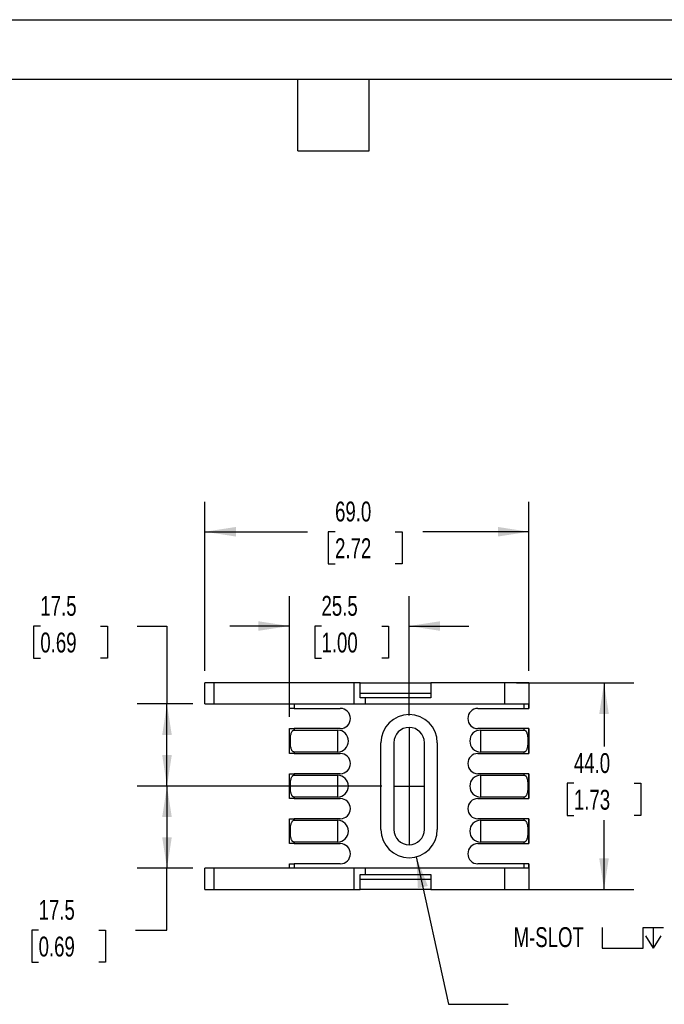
# Model space of a CAD drawing. Header units: millimetres. Extents: x 0 to 559, y 0 to 432.
# Tile 3 of 4: x 213 to 350, y 222 to 432. Entities that reach past the tile are written whole.
import ezdxf

# ---------------------------------------------------------------- set-up
doc = ezdxf.new("R2010")
doc.units = ezdxf.units.MM
doc.header["$LTSCALE"] = 2
doc.linetypes.add('CENTERX2', pattern=[20.32, 12.7, -2.54, 2.54, -2.54])
doc.layers.add('CENTER', color=40, linetype='CENTERX2')
doc.layers.add('DIMENSIONS', color=140, linetype='Continuous', lineweight=25)
doc.layers.add('TEXT', color=140, linetype='Continuous', lineweight=25)
doc.styles.add('SLDTEXTSTYLE0', font='TXT', dxfattribs={"width": 0.7})
doc.dimstyles.new('SLDDIMSTYLE0', dxfattribs={"dimtxt": 4.316016, "dimasz": 6.604, "dimexe": 0, "dimexo": 0.0625, "dimgap": 1.079004, "dimtad": 0, "dimtih": 1, "dimtoh": 1, "dimdec": 1, "dimrnd": 1e-09, "dimzin": 4, "dimdsep": 46, "dimtxsty": 'SLDTEXTSTYLE0', "dimsah": 1, "dimcen": 0.09, "dimadec": 0, "dimazin": 1, "dimtfac": 1, "dimtdec": 1, "dimtofl": 0, "dimtmove": 0, "dimatfit": 3, "dimfxl": 0, "dimfrac": 2, "dimtolj": 1, "dimtzin": 12, "dimarcsym": 0})
doc.dimstyles.new('SLDDIMSTYLE1', dxfattribs={"dimtxt": 4.316016, "dimasz": 6.604, "dimexe": 0, "dimexo": 0.0625, "dimgap": 1.079004, "dimtad": 0, "dimtih": 1, "dimtoh": 1, "dimdec": 1, "dimrnd": 1e-09, "dimzin": 12, "dimdsep": 46, "dimtxsty": 'SLDTEXTSTYLE0', "dimsah": 1, "dimcen": 0.09, "dimadec": 0, "dimazin": 3, "dimtfac": 1, "dimtdec": 1, "dimtofl": 0, "dimtmove": 0, "dimatfit": 3, "dimfxl": 0, "dimfrac": 2, "dimtolj": 1, "dimtzin": 12, "dimarcsym": 0})
doc.dimstyles.new('SLDDIMSTYLE5', dxfattribs={"dimtxt": 4.316016, "dimasz": 6.604, "dimexe": 0, "dimexo": 0.0625, "dimgap": 1.079004, "dimtad": 0, "dimtih": 1, "dimtoh": 1, "dimdec": 1, "dimrnd": 1e-09, "dimzin": 12, "dimdsep": 46, "dimtxsty": 'SLDTEXTSTYLE0', "dimsah": 1, "dimcen": 0.09, "dimadec": 0, "dimazin": 3, "dimtfac": 1, "dimtdec": 1, "dimtmove": 0, "dimatfit": 0, "dimfxl": 0, "dimfrac": 2, "dimtolj": 1, "dimtzin": 12, "dimarcsym": 0})
doc.dimstyles.new('SLDDIMSTYLE6', dxfattribs={"dimtxt": 0.18, "dimasz": 6.604, "dimexe": 0, "dimexo": 0.0625, "dimgap": 0, "dimtad": 0, "dimtih": 1, "dimtoh": 1, "dimdec": 0, "dimrnd": 1e-09, "dimzin": 0, "dimdsep": 46, "dimtxsty": 'Standard', "dimsah": 1, "dimcen": 0.09, "dimadec": 0, "dimazin": 0, "dimtfac": 6.604, "dimtdec": 0, "dimtofl": 0, "dimtmove": 0, "dimatfit": 3, "dimfxl": 0, "dimfrac": 2, "dimtolj": 1, "dimtzin": 0, "dimarcsym": 0})

# ---------------------------------------------------------------- blocks, each defined once
blk = doc.blocks.new('_D_14')
at = {"layer": 'DIMENSIONS'}
for p, q in [((289.71, 268.5), (237.59, 268.5)), ((243.94, 268.5), (243.94, 251)), ((249.46, 251), (237.59, 251)), ((243.94, 237.83), (243.94, 251)), ((216.6, 237.83), (215.15, 237.83)), ((215.15, 237.83), (215.15, 230.97)), ((229.42, 237.83), (230.87, 237.83)), ((230.87, 237.83), (230.87, 230.97)), ((237.2, 237.83), (243.94, 237.83)), ((215.15, 230.97), (216.6, 230.97)), ((230.87, 230.97), (229.42, 230.97))]:
    blk.add_line(p, q, dxfattribs=at)
for points in [[(243.94, 268.5), (242.92, 261.9), (244.96, 261.9)], [(243.94, 251), (244.96, 257.6), (242.92, 257.6)]]:
    blk.add_solid(points, dxfattribs=at)
at = {"layer": 'DIMENSIONS', "char_height": 4.233, "attachment_point": 1, "style": 'SLDTEXTSTYLE0'}
for s, insert in [('17.5', (216.6, 244.26)), ('0.69', (216.6, 236.43))]:
    blk.add_mtext(s, dxfattribs=dict(at, insert=insert))
blk = doc.blocks.new('_D_15')
at = {"layer": 'DIMENSIONS'}
for p, q in [((216.97, 302.61), (215.52, 302.61)), ((215.52, 302.61), (215.52, 295.75)), ((229.8, 302.61), (231.25, 302.61)), ((231.25, 302.61), (231.25, 295.75)), ((237.58, 302.61), (243.94, 302.61)), ((243.94, 302.61), (243.94, 286)), ((215.52, 295.75), (216.97, 295.75)), ((231.25, 295.75), (229.8, 295.75)), ((249.46, 286), (237.59, 286)), ((243.94, 268.5), (243.94, 286)), ((289.71, 268.5), (237.59, 268.5))]:
    blk.add_line(p, q, dxfattribs=at)
for points in [[(243.94, 286), (242.92, 279.4), (244.96, 279.4)], [(243.94, 268.5), (244.96, 275.1), (242.92, 275.1)]]:
    blk.add_solid(points, dxfattribs=at)
at = {"layer": 'DIMENSIONS', "char_height": 4.233, "attachment_point": 1, "style": 'SLDTEXTSTYLE0'}
for s, insert in [('17.5', (216.97, 309.03)), ('0.69', (216.97, 301.21))]:
    blk.add_mtext(s, dxfattribs=dict(at, insert=insert))
blk = doc.blocks.new('_D_16')
at = {"layer": 'DIMENSIONS'}
for p, q in [((270, 283.29), (270, 308.96)), ((295.5, 283.54), (295.5, 308.96)), ((270, 302.61), (257.3, 302.61)), ((276.84, 302.61), (275.39, 302.61)), ((275.39, 302.61), (275.39, 295.75)), ((289.67, 302.61), (291.12, 302.61)), ((291.12, 302.61), (291.12, 295.75)), ((295.5, 302.61), (308.2, 302.61)), ((275.39, 295.75), (276.84, 295.75)), ((291.12, 295.75), (289.67, 295.75))]:
    blk.add_line(p, q, dxfattribs=at)
for points in [[(270, 302.61), (263.4, 303.63), (263.4, 301.59)], [(295.5, 302.61), (302.11, 301.59), (302.11, 303.63)]]:
    blk.add_solid(points, dxfattribs=at)
at = {"layer": 'DIMENSIONS', "char_height": 4.233, "attachment_point": 1, "style": 'SLDTEXTSTYLE0'}
for s, insert in [('25.5', (276.84, 309.03)), ('1.00', (276.84, 301.21))]:
    blk.add_mtext(s, dxfattribs=dict(at, insert=insert))
blk = doc.blocks.new('_D_22')
at = {"layer": 'DIMENSIONS'}
for p, q in [((252, 293.04), (252, 329.05)), ((321, 293.04), (321, 329.05)), ((252, 322.7), (273.88, 322.7)), ((279.73, 322.7), (278.28, 322.7)), ((278.28, 322.7), (278.28, 315.84)), ((292.55, 322.7), (294, 322.7)), ((294, 322.7), (294, 315.84)), ((321, 322.7), (298.4, 322.7)), ((278.28, 315.84), (279.73, 315.84)), ((294, 315.84), (292.55, 315.84))]:
    blk.add_line(p, q, dxfattribs=at)
for points in [[(252, 322.7), (258.61, 321.68), (258.61, 323.72)], [(321, 322.7), (314.4, 323.72), (314.4, 321.68)]]:
    blk.add_solid(points, dxfattribs=at)
at = {"layer": 'DIMENSIONS', "char_height": 4.233, "attachment_point": 1, "style": 'SLDTEXTSTYLE0'}
for s, insert in [('69.0', (279.73, 329.12)), ('2.72', (279.73, 321.3))]:
    blk.add_mtext(s, dxfattribs=dict(at, insert=insert))
blk = doc.blocks.new('_D_23')
at = {"layer": 'DIMENSIONS'}
for p, q in [((318.39, 290.5), (343.36, 290.5)), ((337.01, 290.5), (337.01, 276.94)), ((330.59, 269.11), (329.14, 269.11)), ((329.14, 269.11), (329.14, 262.25)), ((343.42, 269.11), (344.87, 269.11)), ((344.87, 269.11), (344.87, 262.25)), ((329.14, 262.25), (330.59, 262.25)), ((344.87, 262.25), (343.42, 262.25)), ((337.01, 246.5), (337.01, 261.28)), ((318.39, 246.5), (343.36, 246.5))]:
    blk.add_line(p, q, dxfattribs=at)
for points in [[(337.01, 290.5), (335.99, 283.9), (338.02, 283.9)], [(337.01, 246.5), (338.02, 253.1), (335.99, 253.1)]]:
    blk.add_solid(points, dxfattribs=at)
at = {"layer": 'DIMENSIONS', "char_height": 4.233, "attachment_point": 1, "style": 'SLDTEXTSTYLE0'}
for s, insert in [('44.0', (330.59, 275.53)), ('1.73', (330.59, 267.71))]:
    blk.add_mtext(s, dxfattribs=dict(at, insert=insert))
blk = doc.blocks.new('SW_SYMBOL_HOLE_SPOT')
at = {"layer": 'DIMENSIONS', "color": 0}
for p, q in [((0, 1750), (0, 150)), ((3200, 150), (3200, 1750)), ((0, 150), (3200, 150))]:
    blk.add_line(p, q, dxfattribs=at)
blk = doc.blocks.new('SW_SYMBOL_HOLE_DEPTH')
at = {"layer": 'DIMENSIONS', "color": 0}
for p, q in [((0, 1750), (1600, 1750)), ((800, 1750), (800, 150)), ((200, 1110), (800, 150)), ((1400, 1110), (800, 150))]:
    blk.add_line(p, q, dxfattribs=at)

msp = doc.modelspace()

# ---------------------------------------------------------------- linework, layer by layer
at = {"color": 7, "linetype": 'Continuous'}
msp.add_line((0, 431.81), (558.8, 431.81), dxfattribs=at)
for p, q in [((252, 286), (252, 290.5)), ((254, 290.5), (252, 290.5)), ((254, 286), (254, 290.5)), ((283.81, 290.5), (254, 290.5)), ((283.81, 286), (283.81, 290.5)), ((285.1, 290.5), (283.81, 290.5)), ((285.1, 287.3), (285.1, 290.5)), ((285.1, 290.5), (300.1, 290.5)), ((300.1, 290.5), (300.1, 287.3)), ((315.85, 290.5), (300.1, 290.5)), ((315.85, 286), (315.85, 290.5)), ((321, 290.5), (315.85, 290.5)), ((321, 290.5), (321, 285.05)), ((285.1, 288.3), (300.1, 288.3)), ((252, 286), (254, 286)), ((254, 286), (283.81, 286)), ((270, 285.05), (270, 286)), ((271, 286), (271, 285.05)), ((283.81, 286), (286.23, 286)), ((286.23, 287.3), (285.1, 287.3)), ((286.23, 286), (286.23, 287.3)), ((300.1, 287.3), (286.23, 287.3)), ((286.23, 286), (315.85, 286)), ((315.85, 286), (320.94, 286)), ((320, 285.05), (320, 286)), ((320.94, 286), (320.94, 285.05)), ((271, 285.05), (270, 285.05)), ((271, 285.05), (280.85, 285.05)), ((310.15, 285.05), (320, 285.05)), ((320, 285.05), (320.94, 285.05)), ((320.94, 285.05), (321, 285.05)), ((270, 275.45), (270, 280.75)), ((270, 280.75), (271, 280.75)), ((271, 280.75), (271, 280.43)), ((280.85, 280.75), (271, 280.75)), ((271, 280.43), (280.25, 280.43)), ((280.25, 280.43), (280.25, 275.77)), ((320, 280.75), (310.15, 280.75)), ((310.75, 280.43), (320, 280.43)), ((310.75, 275.77), (310.75, 280.43)), ((320, 280.43), (320, 280.75)), ((320.94, 280.75), (320, 280.75)), ((320.94, 280.75), (320.94, 275.45)), ((321, 280.75), (320.94, 280.75)), ((321, 280.75), (321, 275.45)), ((289.5, 259.25), (289.5, 277.75)), ((292.25, 277.75), (292.25, 259.25)), ((298.75, 259.25), (298.75, 277.75)), ((301.5, 277.75), (301.5, 259.25)), ((271, 275.45), (270, 275.45)), ((271, 275.77), (271, 275.45)), ((280.25, 275.77), (271, 275.77)), ((271, 275.45), (280.85, 275.45)), ((310.15, 275.45), (320, 275.45)), ((320, 275.77), (310.75, 275.77)), ((320, 275.45), (320, 275.77)), ((320, 275.45), (320.94, 275.45)), ((320.94, 275.45), (321, 275.45)), ((270, 265.85), (270, 271.15)), ((270, 271.15), (271, 271.15)), ((271, 271.15), (271, 270.83)), ((280.85, 271.15), (271, 271.15)), ((271, 270.83), (280.25, 270.83)), ((280.25, 270.83), (280.25, 266.17)), ((320, 271.15), (310.15, 271.15)), ((310.75, 270.83), (320, 270.83)), ((310.75, 266.17), (310.75, 270.83)), ((320, 270.83), (320, 271.15)), ((320.94, 271.15), (320, 271.15)), ((320.94, 271.15), (320.94, 265.85)), ((321, 271.15), (320.94, 271.15)), ((321, 271.15), (321, 265.85)), ((271, 265.85), (270, 265.85)), ((271, 266.17), (271, 265.85)), ((280.25, 266.17), (271, 266.17)), ((271, 265.85), (280.85, 265.85)), ((310.15, 265.85), (320, 265.85)), ((320, 266.17), (310.75, 266.17)), ((320, 265.85), (320, 266.17)), ((320, 265.85), (320.94, 265.85)), ((320.94, 265.85), (321, 265.85)), ((270, 256.25), (270, 261.55)), ((270, 261.55), (271, 261.55)), ((271, 261.55), (271, 261.23)), ((280.85, 261.55), (271, 261.55)), ((271, 261.23), (280.25, 261.23)), ((280.25, 261.23), (280.25, 256.57)), ((320, 261.55), (310.15, 261.55)), ((310.75, 261.23), (320, 261.23)), ((310.75, 256.57), (310.75, 261.23)), ((320, 261.23), (320, 261.55)), ((320.94, 261.55), (320, 261.55)), ((320.94, 261.55), (320.94, 256.25)), ((321, 261.55), (320.94, 261.55)), ((321, 261.55), (321, 256.25)), ((271, 256.25), (270, 256.25)), ((271, 256.57), (271, 256.25)), ((280.25, 256.57), (271, 256.57)), ((271, 256.25), (280.85, 256.25)), ((310.15, 256.25), (320, 256.25)), ((320, 256.57), (310.75, 256.57)), ((320, 256.25), (320, 256.57)), ((320, 256.25), (320.94, 256.25)), ((320.94, 256.25), (321, 256.25)), ((270, 251), (270, 251.95)), ((270, 251.95), (271, 251.95)), ((271, 251.95), (271, 251)), ((280.85, 251.95), (271, 251.95)), ((320, 251.95), (310.15, 251.95)), ((320, 251), (320, 251.95)), ((320.94, 251.95), (320, 251.95)), ((320.94, 251.95), (320.94, 251)), ((321, 251.95), (320.94, 251.95)), ((321, 251.95), (321, 246.5)), ((252, 246.5), (252, 251)), ((254, 251), (252, 251)), ((254, 246.5), (254, 251)), ((283.81, 251), (254, 251)), ((283.81, 246.5), (283.81, 251)), ((286.23, 251), (283.81, 251)), ((285.1, 246.5), (285.1, 249.7)), ((285.1, 249.7), (286.23, 249.7)), ((286.23, 249.7), (286.23, 251)), ((315.85, 251), (286.23, 251)), ((286.23, 249.7), (300.1, 249.7)), ((300.1, 249.7), (300.1, 246.5)), ((315.85, 246.5), (315.85, 251)), ((320.94, 251), (315.85, 251)), ((285.1, 248.7), (300.1, 248.7)), ((252, 246.5), (254, 246.5)), ((254, 246.5), (283.81, 246.5)), ((283.81, 246.5), (285.1, 246.5)), ((300.1, 246.5), (285.1, 246.5)), ((300.1, 246.5), (315.85, 246.5)), ((315.85, 246.5), (321, 246.5))]:
    msp.add_line(p, q)
for centre, radius, start, end in [((280.85, 282.9), 2.15, 270, 90), ((295.5, 277.75), 6, 0, 180), ((310.15, 282.9), 2.15, 90, 270), ((280.25, 278.1), 2.33, 270, 90), ((295.5, 277.75), 3.25, 0, 180), ((310.75, 278.1), 2.33, 90, 270), ((280.85, 273.3), 2.15, 270, 90), ((310.15, 273.3), 2.15, 90, 270), ((280.25, 268.5), 2.33, 270, 90), ((310.75, 268.5), 2.33, 90, 270), ((280.85, 263.7), 2.15, 270, 90), ((310.15, 263.7), 2.15, 90, 270), ((280.25, 258.9), 2.33, 270, 90), ((310.75, 258.9), 2.33, 90, 270), ((295.5, 259.25), 6, 180, 0), ((295.5, 259.25), 3.25, 180, 0), ((280.85, 254.1), 2.15, 270, 90), ((310.15, 254.1), 2.15, 90, 270)]:
    msp.add_arc(centre, radius, start, end)
for points in [[(271, 275.77), (270.98, 275.77), (270.94, 275.77), (270.88, 275.79), (270.83, 275.81), (270.77, 275.84), (270.72, 275.89), (270.66, 275.94), (270.61, 276), (270.57, 276.07), (270.49, 276.21), (270.39, 276.44), (270.29, 276.86), (270.22, 277.42), (270.2, 278.1), (270.22, 278.78), (270.29, 279.34), (270.39, 279.76), (270.5, 280.01), (270.6, 280.18), (270.69, 280.29), (270.79, 280.37), (270.89, 280.42), (270.97, 280.43), (271, 280.43)], [(320, 280.43), (320.02, 280.43), (320.06, 280.43), (320.12, 280.41), (320.18, 280.39), (320.24, 280.36), (320.29, 280.31), (320.34, 280.26), (320.39, 280.2), (320.44, 280.13), (320.52, 279.99), (320.61, 279.76), (320.72, 279.34), (320.79, 278.78), (320.81, 278.1), (320.79, 277.42), (320.72, 276.86), (320.61, 276.44), (320.51, 276.19), (320.41, 276.02), (320.32, 275.91), (320.22, 275.83), (320.11, 275.78), (320.04, 275.77), (320, 275.77)], [(271, 266.17), (270.98, 266.17), (270.94, 266.17), (270.88, 266.19), (270.83, 266.21), (270.77, 266.24), (270.72, 266.29), (270.66, 266.34), (270.61, 266.4), (270.57, 266.47), (270.49, 266.61), (270.39, 266.84), (270.29, 267.26), (270.22, 267.82), (270.2, 268.5), (270.22, 269.18), (270.29, 269.74), (270.39, 270.16), (270.5, 270.41), (270.6, 270.58), (270.69, 270.69), (270.79, 270.77), (270.89, 270.82), (270.97, 270.83), (271, 270.83)], [(320, 270.83), (320.02, 270.83), (320.06, 270.83), (320.12, 270.81), (320.18, 270.79), (320.24, 270.76), (320.29, 270.71), (320.34, 270.66), (320.39, 270.6), (320.44, 270.53), (320.52, 270.39), (320.61, 270.16), (320.72, 269.74), (320.79, 269.18), (320.81, 268.5), (320.79, 267.82), (320.72, 267.26), (320.61, 266.84), (320.51, 266.59), (320.41, 266.42), (320.32, 266.31), (320.22, 266.23), (320.11, 266.18), (320.04, 266.17), (320, 266.17)], [(271, 256.57), (270.98, 256.57), (270.94, 256.57), (270.88, 256.59), (270.83, 256.61), (270.77, 256.64), (270.72, 256.69), (270.66, 256.74), (270.61, 256.8), (270.57, 256.87), (270.49, 257.01), (270.39, 257.24), (270.29, 257.66), (270.22, 258.22), (270.2, 258.9), (270.22, 259.58), (270.29, 260.14), (270.39, 260.56), (270.5, 260.81), (270.6, 260.98), (270.69, 261.09), (270.79, 261.17), (270.89, 261.22), (270.97, 261.23), (271, 261.23)], [(320, 261.23), (320.02, 261.23), (320.06, 261.23), (320.12, 261.21), (320.18, 261.19), (320.24, 261.16), (320.29, 261.11), (320.34, 261.06), (320.39, 261), (320.44, 260.93), (320.52, 260.79), (320.61, 260.56), (320.72, 260.14), (320.79, 259.58), (320.81, 258.9), (320.79, 258.22), (320.72, 257.66), (320.61, 257.24), (320.51, 256.99), (320.41, 256.82), (320.32, 256.71), (320.22, 256.63), (320.11, 256.58), (320.04, 256.57), (320, 256.57)]]:
    msp.add_open_spline(points, degree=3, knots=[0, 0, 0, 0, 0.011244, 0.022575, 0.034271, 0.046581, 0.059721, 0.073869, 0.089167, 0.105729, 0.123644, 0.182176, 0.248269, 0.370478, 0.500084, 0.629605, 0.751899, 0.817935, 0.876523, 0.907771, 0.934869, 0.958517, 0.979755, 1, 1, 1, 1])
at = {"layer": 'CENTER'}
for p, q in [((295.5, 281), (295.5, 256)), ((292.25, 268.5), (298.75, 268.5))]:
    msp.add_line(p, q, dxfattribs=at)
at = {"layer": 'TEXT'}
for p, q in [((12.7, 419.1), (546.1, 419.1)), ((271.78, 403.86), (271.78, 419.1)), ((287.02, 403.86), (287.02, 419.1)), ((271.78, 403.86), (287.02, 403.86))]:
    msp.add_line(p, q, dxfattribs=at)

# ---------------------------------------------------------------- block references
at = {"layer": 'DIMENSIONS', "xscale": 0.002728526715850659, "yscale": 0.002728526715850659, "zscale": 0.002728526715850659}
for name, p in [('SW_SYMBOL_HOLE_SPOT', (336.58, 233.59)), ('SW_SYMBOL_HOLE_DEPTH', (345.31, 233.59))]:
    msp.add_blockref(name, p, dxfattribs=at)

# ---------------------------------------------------------------- texts
at = {"layer": 'DIMENSIONS', "insert": (317.74, 238.44), "char_height": 4.233, "attachment_point": 1, "style": 'SLDTEXTSTYLE0'}
msp.add_mtext('M-SLOT ^J', dxfattribs=at)
at = {"layer": 'DIMENSIONS', "insert": (345.31, 238.44), "char_height": 4.233, "attachment_point": 1}
msp.add_mtext('^J', dxfattribs=at)

# ---------------------------------------------------------------- dimensions: what is measured, and where the dimension line sits
at = {"layer": 'DIMENSIONS'}
for base, p1, p2, angle, dimstyle, picture, middle in [((321, 322.7), (252, 290.5), (321, 290.5), 0, 'SLDDIMSTYLE0', '_D_22', (286.14, 322.7)), ((243.94, 286), (292.25, 268.5), (252, 286), 90, 'SLDDIMSTYLE1', '_D_15', (243.94, 302.61)), ((270, 302.61), (295.5, 281), (270, 280.75), 0, 'SLDDIMSTYLE5', '_D_16', (283.25, 302.61)), ((337.01, 246.5), (315.85, 290.5), (315.85, 246.5), 90, 'SLDDIMSTYLE0', '_D_23', (337.01, 269.11)), ((243.94, 251), (292.25, 268.5), (252, 251), 90, 'SLDDIMSTYLE1', '_D_14', (243.94, 237.83))]:
    dim = msp.add_linear_dim(base=base, p1=p1, p2=p2, angle=angle, dimstyle=dimstyle, dxfattribs=at)
    dim.commit()
    dim.dimension.update_dxf_attribs({"geometry": picture, "text_midpoint": middle, "dimtype": 160})

# ---------------------------------------------------------------- leaders
msp.add_leader([(297.01, 253.44), (303.92, 222.01), (316.62, 222.01)], dimstyle='SLDDIMSTYLE6', dxfattribs=at)

doc.saveas('drawing.dxf')
